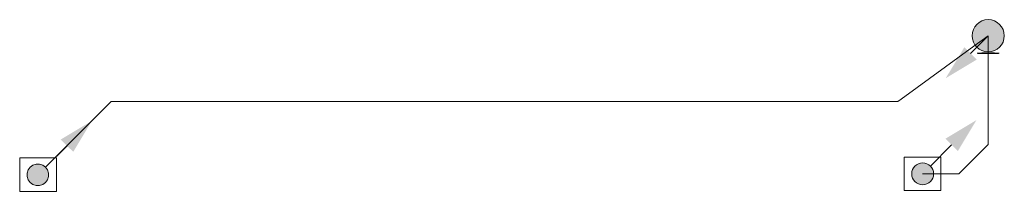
# Model space of a CAD drawing. Header units: millimetres. Extents: x -8419 to 49496, y -17222 to 2761.
# Tile 4 of 9: x 30218 to 33580, y 93 to 680. Entities that reach past the tile are written whole.
import ezdxf

# ---------------------------------------------------------------- set-up
doc = ezdxf.new("R2010")
doc.units = ezdxf.units.MM
doc.layers.add('Kanalizace', color=7, linetype='Continuous')
doc.layers.add('Základní geometrie', color=7, linetype='Continuous')

# ---------------------------------------------------------------- blocks, each defined once
blk = doc.blocks.new('T-kus-T-kus Kanalizace D100-ID-29-8-29-14285')
at = {"layer": 'Kanalizace', "color": 32, "lineweight": 5}
for q in [(-48.5, -35.4), (0, 0)]:
    blk.add_line((0, 0), q, dxfattribs=at)
blk.add_circle((0, 0), 55, dxfattribs=at)
blk.add_circle((0, 0), 55, dxfattribs=at)
blk = doc.blocks.new('T-kus-T-kus Kanalizace D100-ID-29-8-29-14522')
at = {"layer": 'Kanalizace', "color": 32, "lineweight": 5}
for q in [(0, 0), (0, -60)]:
    blk.add_line((0, 0), q, dxfattribs=at)
blk.add_lwpolyline([(-35.6, -59.6), (-37.4, -60), (-35.6, -60.3), (-30.3, -60.7), (-22, -60.9), (-11.6, -61.1), (0, -61.1), (11.6, -61.1), (22, -60.9), (30.3, -60.7), (35.6, -60.3), (37.4, -60), (35.6, -59.6), (30.3, -59.3), (22, -59), (11.6, -58.9), (0, -58.8), (-11.6, -58.9), (-22, -59), (-30.3, -59.3), (-35.6, -59.6)], dxfattribs=at)
blk.add_circle((0, 0), 55, dxfattribs=at)
blk.add_circle((0, 0), 55, dxfattribs=at)
blk = doc.blocks.new('Obdélník-ID-29-8-29-14026')
at = {"layer": 'Základní geometrie', "color": 7, "lineweight": 5}
blk.add_lwpolyline([(-62.6, 57.1), (-62.6, -57.1), (62.6, -57.1), (62.6, 57.1), (-62.6, 57.1)], dxfattribs=at)
blk = doc.blocks.new('Koleno-Koleno Kanalizace D70-ID-29-8-29-2520')
at = {"layer": 'Kanalizace', "color": 32, "lineweight": 5}
blk.add_line((29.7, 29.7), (26.4, 26.4), dxfattribs=at)
blk.add_lwpolyline([(-33.9, 16.4), (-27, 25.9), (-17.6, 32.7), (-6.4, 36.3), (5.3, 36.3), (16.4, 32.7), (25.8, 25.8), (32.7, 16.4), (36.3, 5.3), (36.3, -6.4), (32.7, -17.6), (25.9, -27), (16.4, -33.9), (5.3, -37.5), (-6.4, -37.5), (-17.6, -33.9), (-27, -27), (-33.9, -17.6), (-37.5, -6.4), (-37.5, 5.3), (-33.9, 16.4)], dxfattribs=at)
blk = doc.blocks.new('Konec potrubí-PipeEnd Kanalizace D70-ID-29-8-29-3014')
at = {"layer": 'Kanalizace', "lineweight": 5}
for points in [[(183.8, 183.8), (120.2, 77.8), (77.8, 120.2)], [(37.4, 0), (35.6, 11.6), (30.3, 22), (22, 30.3), (11.6, 35.6), (0, 37.4), (-11.6, 35.6), (-22, 30.3), (-30.3, 22), (-35.6, 11.6), (-37.4, 0), (-35.6, -11.6), (-30.3, -22), (-22, -30.3), (-11.6, -35.6), (0, -37.4), (11.6, -35.6), (22, -30.3), (30.3, -22), (35.6, -11.6)]]:
    blk.add_hatch(color=32, dxfattribs=at).paths.add_polyline_path(points)
at = {"layer": 'Kanalizace', "color": 32, "lineweight": 5}
blk.add_line((99, 99), (26.5, 26.4), dxfattribs=at)
blk = doc.blocks.new('Obdélník-ID-29-8-29-14423')
at = {"layer": 'Základní geometrie', "color": 7, "lineweight": 5}
blk.add_lwpolyline([(-62.6, 57.1), (-62.6, -57.1), (62.6, -57.1), (62.6, 57.1), (-62.6, 57.1)], dxfattribs=at)
blk = doc.blocks.new('Segment trubky-Kanalizace D70-ID-29-8-29-14182')
at = {"layer": 'Kanalizace', "color": 32, "lineweight": 5}
blk.add_line((0, 0), (207.8, 207.8), dxfattribs=at)
blk = doc.blocks.new('Koleno-Koleno Kanalizace D70-ID-29-8-29-14227')
at = {"layer": 'Kanalizace', "color": 32, "lineweight": 5}
for p, q in [((-12.3, -12.3), (0, 0)), ((0, 0), (17.4, 0))]:
    blk.add_line(p, q, dxfattribs=at)
blk = doc.blocks.new('Segment trubky-Kanalizace D70-ID-29-8-29-14419')
at = {"layer": 'Kanalizace', "color": 32, "lineweight": 5}
blk.add_line((0, 0), (2655.4, 0), dxfattribs=at)
blk = doc.blocks.new('Koleno-Koleno Kanalizace D70-ID-29-8-29-14330')
at = {"layer": 'Kanalizace', "color": 32, "lineweight": 5}
for p, q in [((-13.7, 0), (0, 0)), ((0, 0), (11.1, 8.1))]:
    blk.add_line(p, q, dxfattribs=at)
blk = doc.blocks.new('Segment trubky-Kanalizace D70-ID-29-8-29-14441')
at = {"layer": 'Kanalizace', "color": 32, "lineweight": 5}
blk.add_line((0, 0), (248.5, 181.3), dxfattribs=at)
blk = doc.blocks.new('Koleno-Koleno Kanalizace D70-ID-29-8-29-14428')
at = {"layer": 'Kanalizace', "color": 32, "lineweight": 5}
for p, q in [((-0.1, -0.1), (0, 0)), ((0, 0), (0.1, 0.1))]:
    blk.add_line(p, q, dxfattribs=at)
blk = doc.blocks.new('Segment trubky-Kanalizace D70-ID-29-8-29-14449')
at = {"layer": 'Kanalizace', "color": 32, "lineweight": 5}
blk.add_line((0, 0), (0.3, 0.2), dxfattribs=at)
blk = doc.blocks.new('T-kus-T-kus Kanalizace D70-ID-29-8-29-14478')
at = {"layer": 'Kanalizace', "color": 32, "lineweight": 5}
for q in [(0, 0), (43, 0)]:
    blk.add_line((0, 0), q, dxfattribs=at)
blk.add_circle((0, 0), 37.4, dxfattribs=at)
blk.add_circle((0, 0), 37.4, dxfattribs=at)
blk = doc.blocks.new('Konec potrubí-PipeEnd Kanalizace D70-ID-29-8-29-14173')
at = {"layer": 'Kanalizace', "lineweight": 5}
for points in [[(183.8, 183.8), (120.2, 77.8), (77.8, 120.2)], [(37.4, 0), (35.6, 11.6), (30.3, 22), (22, 30.3), (11.6, 35.6), (0, 37.4), (-11.6, 35.6), (-22, 30.3), (-30.3, 22), (-35.6, 11.6), (-37.4, 0), (-35.6, -11.6), (-30.3, -22), (-22, -30.3), (-11.6, -35.6), (0, -37.4), (11.6, -35.6), (22, -30.3), (30.3, -22), (35.6, -11.6)]]:
    blk.add_hatch(color=32, dxfattribs=at).paths.add_polyline_path(points)
at = {"layer": 'Kanalizace', "color": 32, "lineweight": 5}
blk.add_line((99, 99), (26.5, 26.4), dxfattribs=at)
blk = doc.blocks.new('Segment trubky-Kanalizace D70-ID-29-8-29-14505')
at = {"layer": 'Kanalizace', "color": 32, "lineweight": 5}
blk.add_line((0, 0), (63.3, 0), dxfattribs=at)
blk = doc.blocks.new('Koleno-Koleno Kanalizace D70-ID-29-8-29-14552')
at = {"layer": 'Kanalizace', "color": 32, "lineweight": 5}
for p, q in [((-17.4, 0), (0, 0)), ((0, 0), (12.3, 12.3))]:
    blk.add_line(p, q, dxfattribs=at)
blk = doc.blocks.new('Segment trubky-Kanalizace D70-ID-29-8-29-14565')
at = {"layer": 'Kanalizace', "color": 32, "lineweight": 5}
blk.add_line((0, 0), (75.6, 75.6), dxfattribs=at)
blk = doc.blocks.new('Koleno-Koleno Kanalizace D70-ID-29-8-29-14582')
at = {"layer": 'Kanalizace', "color": 32, "lineweight": 5}
for p, q in [((-12.3, -12.3), (0, 0)), ((0, 0), (0, 17.4))]:
    blk.add_line(p, q, dxfattribs=at)
blk = doc.blocks.new('Segment trubky-Kanalizace D70-ID-29-8-29-14595')
at = {"layer": 'Kanalizace', "color": 32, "lineweight": 5}
blk.add_line((0, 0), (0, 294.7), dxfattribs=at)

msp = doc.modelspace()

# ---------------------------------------------------------------- hatches: boundary and pattern name
at = {"layer": 'Kanalizace', "lineweight": 5}
for points in [[(33580, 625), (33577.3, 642), (33569.5, 657.3), (33557.3, 669.5), (33542, 677.3), (33525, 680), (33508, 677.3), (33492.7, 669.5), (33480.5, 657.3), (33472.7, 642), (33470, 625), (33472.7, 608), (33480.5, 592.7), (33492.7, 580.5), (33508, 572.7), (33525, 570), (33542, 572.7), (33557.3, 580.5), (33569.5, 592.7), (33577.3, 608)], [(33380.1, 480), (33443.8, 586), (33486.2, 543.6)]]:
    msp.add_hatch(color=32, dxfattribs=at).paths.add_polyline_path(points)

# ---------------------------------------------------------------- linework, layer by layer
at = {"layer": 'Kanalizace', "color": 32, "lineweight": 5}
msp.add_line((33465, 564.8), (33525, 625), dxfattribs=at)

# ---------------------------------------------------------------- block references
for name, p in [('T-kus-T-kus Kanalizace D100-ID-29-8-29-14285', (33525, 625)), ('T-kus-T-kus Kanalizace D100-ID-29-8-29-14522', (33525, 625)), ('Segment trubky-Kanalizace D70-ID-29-8-29-14441', (33227.5, 407.8)), ('Koleno-Koleno Kanalizace D70-ID-29-8-29-14428', (33476.1, 589.3)), ('Segment trubky-Kanalizace D70-ID-29-8-29-14449', (33476.2, 589.4)), ('Segment trubky-Kanalizace D70-ID-29-8-29-14595', (33525, 270.3)), ('Koleno-Koleno Kanalizace D70-ID-29-8-29-14330', (33216.5, 399.8)), ('Segment trubky-Kanalizace D70-ID-29-8-29-14182', (30309.9, 179.7)), ('Koleno-Koleno Kanalizace D70-ID-29-8-29-14227', (30530, 399.8)), ('Segment trubky-Kanalizace D70-ID-29-8-29-14419', (30547.3, 399.8)), ('Konec potrubí-PipeEnd Kanalizace D70-ID-29-8-29-14173', (33301.1, 152.7)), ('Konec potrubí-PipeEnd Kanalizace D70-ID-29-8-29-3014', (30280.2, 150)), ('Koleno-Koleno Kanalizace D70-ID-29-8-29-14582', (33525, 252.9)), ('Segment trubky-Kanalizace D70-ID-29-8-29-14565', (33437.1, 165)), ('Koleno-Koleno Kanalizace D70-ID-29-8-29-2520', (30280.2, 150)), ('T-kus-T-kus Kanalizace D70-ID-29-8-29-14478', (33301.1, 152.7)), ('Segment trubky-Kanalizace D70-ID-29-8-29-14505', (33344.1, 152.7)), ('Koleno-Koleno Kanalizace D70-ID-29-8-29-14552', (33424.8, 152.7))]:
    msp.add_blockref(name, p, dxfattribs=at)
at = {"layer": 'Základní geometrie', "color": 7, "lineweight": 5}
for name, p in [('Obdélník-ID-29-8-29-14026', (30280.2, 150)), ('Obdélník-ID-29-8-29-14423', (33301.1, 152.7))]:
    msp.add_blockref(name, p, dxfattribs=at)

doc.saveas('drawing.dxf')
